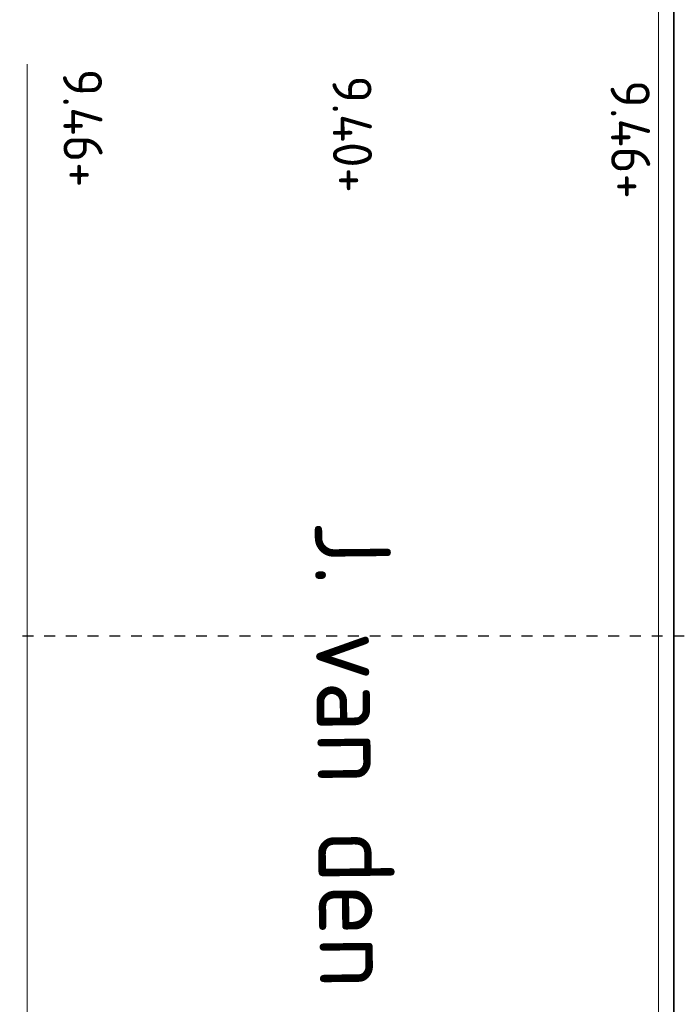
# Model space of a CAD drawing. Header units: metres. Extents: x 133 to 690, y 59 to 257.
# Tile 48 of 84: x 477 to 483, y 115 to 124. Entities that reach past the tile are written whole.
import ezdxf

# ---------------------------------------------------------------- set-up
doc = ezdxf.new("R2010")
doc.units = ezdxf.units.M
doc.header["$LTSCALE"] = 0.05
doc.linetypes.add('XX-DASHED', pattern=[2, 1, -1])
for name, color, linetype, lineweight in [('N-WE-OG-BEBOUWING_STRAATNAAM-T35', 50, 'Continuous', 35), ('N-WE-VH-KANTOPSLUITING_VOORKANTBAND_OB_120x250-G', 3, 'Continuous', 35), ('N-WE-VH-KANTVERHARDING_STREKLAAG-G', 253, 'Continuous', 18), ('N-XX-AL-VERWIJZING-G', 7, 'Continuous', 13), ('X-XX-AL-HOOGTELABEL-T25', 7, 'Continuous', 25)]:
    doc.layers.add(name, color=color, linetype=linetype, lineweight=lineweight)
doc.styles.add('NLCS-ISO', font='NLCS-ISO.ttf')
doc.styles.add('NLCS-ISO-M200-T35', font='NLCS-ISO.ttf', dxfattribs={"height": 0.7})
doc.styles.add('ROMANS', font='romans.shx')

# ---------------------------------------------------------------- blocks, each defined once
blk = doc.blocks.new('*U119')
at = {"layer": 'N-XX-AL-VERWIJZING-G', "linetype": 'XX-DASHED', "lineweight": 30}
blk.add_lwpolyline([(29.0514, 0), (29.7442, 1.2), (29.7442, 0), (0, 0), (0, 1.2), (0.6928, 0), (0.6928, 0)], dxfattribs=at)
at = {"layer": 'N-XX-AL-VERWIJZING-G', "style": 'ROMANS'}
blk.add_attdef('NUMMER', (-2.236, 2.3722), '', height=0.5, rotation=359.9829, dxfattribs=at)

msp = doc.modelspace()

# ---------------------------------------------------------------- linework, layer by layer
at = {"layer": 'N-WE-VH-KANTOPSLUITING_VOORKANTBAND_OB_120x250-G'}
msp.add_lwpolyline([(483.1077, 101.9934), (483.1077, 128.5022), (483.1077, 132.2278), (476.7751, 133.0853, -0.25345), (474.4677, 134.7714)], format="xyb", dxfattribs=at)
at = {"layer": 'N-WE-VH-KANTVERHARDING_STREKLAAG-G', "ltscale": 0.1, "flags": 128}
for points in [[(482.9677, 128.5022), (482.9677, 101.9934)], [(477.1477, 101.9934), (477.1477, 123.5022)]]:
    msp.add_lwpolyline(points, dxfattribs=at)

# ---------------------------------------------------------------- block references
at = {"layer": 'N-XX-AL-VERWIJZING-G'}
msp.add_blockref('*U119', (467.4598, 118.2242), dxfattribs=at)

# ---------------------------------------------------------------- texts
at = {"layer": 'N-WE-OG-BEBOUWING_STRAATNAAM-T35', "insert": (480.4965, 119.2968), "char_height": 0.7, "attachment_point": 1, "rotation": 270.61915, "style": 'NLCS-ISO-M200-T35'}
msp.add_mtext_dynamic_manual_height_columns('J. van den Broekstraat', width=17.633831, gutter_width=3.5, heights=[0], dxfattribs=at)
at = {"layer": 'X-XX-AL-HOOGTELABEL-T25', "style": 'NLCS-ISO'}
for s, p in [('9.46+', (477.476, 123.4574)), ('9.40+', (479.9603, 123.3938)), ('9.46+', (482.5249, 123.3515))]:
    msp.add_text(s, height=0.36, rotation=270.42012, dxfattribs=at).set_placement(p)

doc.saveas('drawing.dxf')
